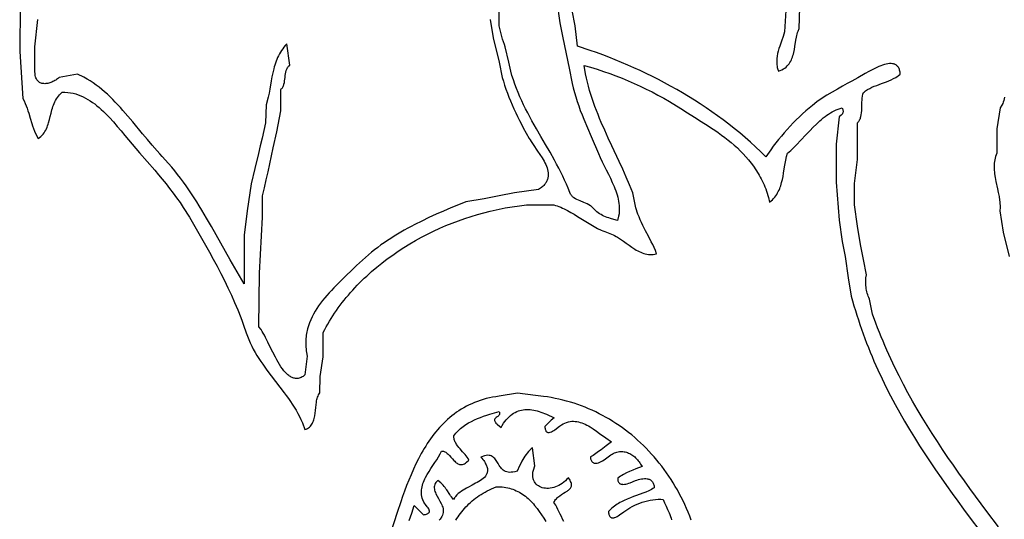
# Model space of a CAD drawing. Extents: x 0 to 6.91, y 0 to 7.03.
# Tile 3 of 11: x 0 to 3.24, y 2.75 to 4.4. Entities that reach past the tile are written whole.
import ezdxf

# ---------------------------------------------------------------- set-up
doc = ezdxf.new("R2010")
doc.units = 0

msp = doc.modelspace()

# ---------------------------------------------------------------- linework, layer by layer
for points in [[(0.001721, 4.449148), (0, 4.295), (0.01, 4.14), (0.014214, 4.132178), (0.017976, 4.12425), (0.021354, 4.116227), (0.024413, 4.108121), (0.027223, 4.099944), (0.02985, 4.091706), (0.034826, 4.0751), (0.03988, 4.058394), (0.042605, 4.050034), (0.045551, 4.041685), (0.048788, 4.033357), (0.05238, 4.025064), (0.060905, 4.008625), (0.065536, 4.011936), (0.069754, 4.015479), (0.073588, 4.019239), (0.077064, 4.023203), (0.08021, 4.027357), (0.083053, 4.031688), (0.085621, 4.036181), (0.08794, 4.040822), (0.090038, 4.045599), (0.091943, 4.050498), (0.093681, 4.055504), (0.095279, 4.060603), (0.098167, 4.071029), (0.100825, 4.081665), (0.10347, 4.092401), (0.106322, 4.103128), (0.107893, 4.108453), (0.109597, 4.113734), (0.111462, 4.118958), (0.113515, 4.124111), (0.115782, 4.129178), (0.118292, 4.134147), (0.121072, 4.139003), (0.124148, 4.143734), (0.127548, 4.148324), (0.1313, 4.15276), (0.139966, 4.161116), (0.149278, 4.161101), (0.158395, 4.160504), (0.167322, 4.159349), (0.176065, 4.157659), (0.18463, 4.155458), (0.193023, 4.152771), (0.20125, 4.14962), (0.209317, 4.14603), (0.21723, 4.142025), (0.224994, 4.137629), (0.232616, 4.132865), (0.240101, 4.127757), (0.247455, 4.122329), (0.254684, 4.116606), (0.261794, 4.11061), (0.268791, 4.104365), (0.275681, 4.097896), (0.282469, 4.091227), (0.289162, 4.08438), (0.295765, 4.077381), (0.308726, 4.063018), (0.321399, 4.04833), (0.333831, 4.033506), (0.346069, 4.018738), (0.370152, 3.990132), (0.394968, 3.961702), (0.420084, 3.93303), (0.44518, 3.904002), (0.45762, 3.889319), (0.469935, 3.874503), (0.482084, 3.859541), (0.494028, 3.844418), (0.505727, 3.829119), (0.51714, 3.813631), (0.528227, 3.797939), (0.538949, 3.782029), (0.559136, 3.749496), (0.585873, 3.70352), (0.612231, 3.657469), (0.625177, 3.634355), (0.63792, 3.61115), (0.650423, 3.58783), (0.662651, 3.56437), (0.674568, 3.540747), (0.686137, 3.516935), (0.697322, 3.492911), (0.708088, 3.46865), (0.718399, 3.444129), (0.728217, 3.419324), (0.732931, 3.406806), (0.737508, 3.394209), (0.746234, 3.368761), (0.750192, 3.357501), (0.754553, 3.346484), (0.75929, 3.335695), (0.764377, 3.325117), (0.769786, 3.314735), (0.775491, 3.304532), (0.781466, 3.294493), (0.787682, 3.284602), (0.794114, 3.274843), (0.800735, 3.2652), (0.807518, 3.255657), (0.814435, 3.246198), (0.828569, 3.22747), (0.842922, 3.208888), (0.85728, 3.190326), (0.871429, 3.171656), (0.878357, 3.16224), (0.885153, 3.15275), (0.89179, 3.14317), (0.89824, 3.133483), (0.904477, 3.123674), (0.910474, 3.113726), (0.916204, 3.103624), (0.921641, 3.093353), (0.926758, 3.082895), (0.931527, 3.072236), (0.939919, 3.050248), (0.944261, 3.051902), (0.948198, 3.053867), (0.951752, 3.056126), (0.954947, 3.058661), (0.957804, 3.061454), (0.960345, 3.064488), (0.962594, 3.067746), (0.964572, 3.07121), (0.966302, 3.074863), (0.967805, 3.078687), (0.969105, 3.082665), (0.970224, 3.086779), (0.971184, 3.091012), (0.972008, 3.095346), (0.973335, 3.104249), (0.974385, 3.113347), (0.975336, 3.122501), (0.976367, 3.131571), (0.977657, 3.140418), (0.978455, 3.144714), (0.979385, 3.148901), (0.980469, 3.152963), (0.98173, 3.156881), (0.98319, 3.160639), (0.984871, 3.164218), (0.988986, 3.170773), (0.99, 3.225), (1, 3.29), (1, 3.37), (1.004849, 3.379335), (1.009876, 3.388591), (1.015077, 3.397768), (1.020449, 3.406865), (1.025991, 3.41588), (1.031699, 3.424813), (1.03757, 3.433662), (1.043601, 3.442427), (1.04979, 3.451107), (1.056134, 3.4597), (1.06263, 3.468207), (1.069275, 3.476625), (1.076066, 3.484954), (1.083001, 3.493193), (1.090076, 3.501342), (1.09729, 3.509398), (1.104638, 3.517361), (1.112118, 3.525231), (1.119728, 3.533005), (1.127464, 3.540684), (1.135324, 3.548267), (1.143304, 3.555751), (1.151403, 3.563137), (1.159617, 3.570423), (1.176379, 3.584694), (1.193568, 3.598554), (1.211161, 3.611997), (1.229136, 3.625015), (1.24747, 3.6376), (1.26614, 3.649745), (1.285124, 3.661441), (1.304399, 3.672682), (1.323943, 3.68346), (1.343732, 3.693767), (1.363745, 3.703595), (1.383958, 3.712937), (1.40435, 3.721785), (1.424896, 3.730132), (1.445576, 3.737969), (1.466366, 3.74529), (1.487243, 3.752086), (1.508186, 3.75835), (1.550175, 3.769251), (1.6, 3.78), (1.67, 3.79), (1.76, 3.79), (1.765662, 3.788319), (1.771292, 3.786432), (1.776894, 3.78435), (1.78247, 3.782088), (1.788022, 3.779657), (1.793554, 3.777071), (1.804568, 3.771487), (1.815534, 3.765439), (1.826474, 3.759031), (1.837411, 3.752368), (1.848367, 3.745554), (1.870426, 3.731888), (1.881573, 3.725245), (1.892828, 3.718867), (1.904214, 3.712859), (1.915754, 3.707325), (1.921588, 3.704767), (1.927469, 3.702368), (1.939381, 3.698093), (1.944604, 3.696244), (1.949752, 3.694128), (1.954831, 3.691769), (1.959846, 3.689193), (1.964803, 3.686423), (1.969709, 3.683486), (1.97939, 3.677207), (1.988936, 3.670554), (1.998394, 3.663726), (2.007812, 3.65692), (2.017237, 3.650335), (2.026717, 3.644171), (2.031493, 3.641308), (2.0363, 3.638625), (2.041144, 3.636146), (2.046031, 3.633896), (2.050968, 3.6319), (2.05596, 3.630183), (2.061014, 3.628769), (2.066134, 3.627684), (2.071327, 3.626951), (2.0766, 3.626597), (2.081957, 3.626645), (2.087405, 3.627121), (2.098597, 3.629455), (2.094432, 3.639748), (2.090098, 3.649695), (2.085626, 3.659344), (2.08105, 3.668745), (2.071713, 3.686998), (2.062348, 3.704842), (2.053217, 3.722668), (2.04882, 3.731697), (2.04458, 3.740868), (2.040528, 3.75023), (2.036698, 3.759832), (2.029831, 3.779949), (2.02, 3.83), (2.014812, 3.842994), (2.009465, 3.855947), (1.998366, 3.881751), (1.986838, 3.907449), (1.975016, 3.93308), (1.951039, 3.98429), (1.939154, 4.009945), (1.92752, 4.035686), (1.916273, 4.061548), (1.910837, 4.074538), (1.905548, 4.087572), (1.900424, 4.100655), (1.895482, 4.113793), (1.890738, 4.126991), (1.88621, 4.140252), (1.881914, 4.153582), (1.877868, 4.166985), (1.874088, 4.180466), (1.870592, 4.19403), (1.867396, 4.207682), (1.864518, 4.221426), (1.859782, 4.249211), (1.881092, 4.24312), (1.902205, 4.236658), (1.923123, 4.229825), (1.943848, 4.222622), (1.964383, 4.215048), (1.984729, 4.207103), (2.004889, 4.198789), (2.024864, 4.190104), (2.044657, 4.181049), (2.06427, 4.171624), (2.083705, 4.16183), (2.102964, 4.151665), (2.122049, 4.141132), (2.140963, 4.130229), (2.178283, 4.107315), (2.200462, 4.093309), (2.222958, 4.079282), (2.245591, 4.065089), (2.268183, 4.050583), (2.279407, 4.043166), (2.290554, 4.035617), (2.301601, 4.027916), (2.312526, 4.020046), (2.323306, 4.011988), (2.33392, 4.003724), (2.344344, 3.995235), (2.354556, 3.986504), (2.364535, 3.977511), (2.374257, 3.96824), (2.3837, 3.958671), (2.392842, 3.948786), (2.401661, 3.938567), (2.410134, 3.927996), (2.418239, 3.917054), (2.425953, 3.905724), (2.433254, 3.893986), (2.436743, 3.887959), (2.44012, 3.881824), (2.443383, 3.875577), (2.446528, 3.869217), (2.449554, 3.862742), (2.452457, 3.856149), (2.455234, 3.849435), (2.457882, 3.8426), (2.4604, 3.83564), (2.462784, 3.828553), (2.46503, 3.821337), (2.467138, 3.813989), (2.470922, 3.79889), (2.475638, 3.803007), (2.479993, 3.807209), (2.484005, 3.811493), (2.487691, 3.815857), (2.491068, 3.820298), (2.494155, 3.824813), (2.496969, 3.829401), (2.499527, 3.834058), (2.501847, 3.838782), (2.503947, 3.84357), (2.505844, 3.84842), (2.507556, 3.853329), (2.509101, 3.858295), (2.510495, 3.863316), (2.512904, 3.873508), (2.514924, 3.883886), (2.516696, 3.89443), (2.520057, 3.915931), (2.521927, 3.926848), (2.524112, 3.937848), (2.526751, 3.948911), (2.529987, 3.960016), (2.535296, 3.964553), (2.540575, 3.969285), (2.551063, 3.979254), (2.56149, 3.989777), (2.571896, 4.000706), (2.592808, 4.023194), (2.603393, 4.034458), (2.614119, 4.045539), (2.625025, 4.056289), (2.636152, 4.066561), (2.64181, 4.071472), (2.647539, 4.076208), (2.653343, 4.080751), (2.659227, 4.085082), (2.665197, 4.089184), (2.671256, 4.093037), (2.677411, 4.096623), (2.683667, 4.099924), (2.690028, 4.102921), (2.696499, 4.105596), (2.709793, 4.109906), (2.711039, 4.10691), (2.711951, 4.10418), (2.712547, 4.101691), (2.712845, 4.099418), (2.712864, 4.097336), (2.712623, 4.095421), (2.71214, 4.093648), (2.711435, 4.091992), (2.710525, 4.090428), (2.709429, 4.088933), (2.706756, 4.086046), (2.7, 4.08), (2.69, 3.99), (2.69, 3.865), (2.7, 3.74), (2.71, 3.67), (2.72, 3.62), (2.73, 3.55), (2.74, 3.49), (2.744299, 3.47407), (2.748768, 3.458244), (2.753405, 3.442522), (2.758205, 3.4269), (2.763168, 3.411378), (2.768289, 3.395953), (2.773567, 3.380625), (2.778999, 3.365391), (2.784581, 3.35025), (2.790311, 3.3352), (2.796187, 3.320239), (2.802206, 3.305366), (2.808364, 3.290579), (2.81466, 3.275877), (2.821089, 3.261257), (2.827651, 3.246718), (2.841159, 3.217877), (2.855161, 3.189341), (2.869635, 3.161095), (2.884559, 3.133127), (2.899912, 3.105423), (2.915672, 3.07797), (2.931817, 3.050754), (2.948325, 3.023762), (2.965175, 2.996981), (2.982343, 2.970398), (2.999809, 2.943998), (3.017551, 2.917769), (3.035547, 2.891698), (3.053775, 2.86577), (3.072213, 2.839973), (3.09084, 2.814293), (3.109633, 2.788718), (3.12857, 2.763232), (3.166792, 2.71248)], [(1.77, 4.46), (1.78, 4.39), (1.79, 4.34), (1.81, 4.24), (1.82, 4.19), (1.8235, 4.175084), (1.827471, 4.160225), (1.831868, 4.145427), (1.836644, 4.130688), (1.841756, 4.11601), (1.847159, 4.101395), (1.852806, 4.086842), (1.858653, 4.072354), (1.870768, 4.043571), (1.883141, 4.015056), (1.907219, 3.958855), (1.912977, 3.945584), (1.919248, 3.932228), (1.925869, 3.91879), (1.932679, 3.905276), (1.939513, 3.891693), (1.94621, 3.878044), (1.952607, 3.864335), (1.958541, 3.850573), (1.961283, 3.843673), (1.963849, 3.836761), (1.966217, 3.829839), (1.968368, 3.822906), (1.970281, 3.815964), (1.971936, 3.809013), (1.973313, 3.802054), (1.974391, 3.795087), (1.975149, 3.788113), (1.975568, 3.781133), (1.975627, 3.774148), (1.975306, 3.767158), (1.974585, 3.760163), (1.973442, 3.753165), (1.969813, 3.739161), (1.9577, 3.742036), (1.94622, 3.745224), (1.94071, 3.746982), (1.935349, 3.748876), (1.930135, 3.750923), (1.925064, 3.753143), (1.920134, 3.755554), (1.915341, 3.758176), (1.910683, 3.761027), (1.906156, 3.764126), (1.901758, 3.767492), (1.897486, 3.771144), (1.889305, 3.77938), (1.887233, 3.781552), (1.885038, 3.78358), (1.882731, 3.785476), (1.88032, 3.787248), (1.875232, 3.79047), (1.869855, 3.793331), (1.864272, 3.795917), (1.858562, 3.798316), (1.847091, 3.802894), (1.841492, 3.805246), (1.836092, 3.807754), (1.830974, 3.810505), (1.826217, 3.813586), (1.824, 3.815276), (1.821904, 3.817081), (1.819939, 3.819012), (1.818116, 3.821078), (1.816444, 3.823292), (1.814934, 3.825663), (1.812439, 3.830921), (1.807061, 3.844642), (1.80136, 3.858228), (1.795364, 3.87169), (1.789098, 3.885039), (1.782589, 3.898288), (1.775863, 3.911447), (1.768946, 3.924529), (1.761866, 3.937545), (1.747318, 3.963425), (1.732432, 3.98918), (1.717416, 4.014903), (1.702484, 4.040686), (1.687846, 4.066623), (1.680703, 4.079678), (1.673713, 4.092805), (1.666901, 4.106018), (1.660295, 4.119326), (1.653921, 4.132743), (1.647805, 4.146279), (1.641974, 4.159946), (1.636453, 4.173755), (1.63127, 4.187719), (1.626451, 4.201848), (1.622022, 4.216155), (1.618009, 4.23065), (1.611339, 4.260255), (1.6, 4.31), (1.596915, 4.318572), (1.593995, 4.327201), (1.591242, 4.335884), (1.588655, 4.344618), (1.586237, 4.353399), (1.583988, 4.362226), (1.58, 4.38), (1.58, 4.45)], [(3.224864, 2.730224), (3.186935, 2.780344), (3.168109, 2.805498), (3.149403, 2.83073), (3.130838, 2.856053), (3.112435, 2.881478), (3.094215, 2.907018), (3.076197, 2.932685), (3.058404, 2.95849), (3.040856, 2.984447), (3.023573, 3.010566), (3.006577, 3.036861), (2.989888, 3.063342), (2.973527, 3.090023), (2.957515, 3.116915), (2.941872, 3.14403), (2.926619, 3.17138), (2.911778, 3.198978), (2.897369, 3.226836), (2.883412, 3.254965), (2.869928, 3.283378), (2.856939, 3.312086), (2.850636, 3.326555), (2.844465, 3.341102), (2.838428, 3.35573), (2.832527, 3.370438), (2.826765, 3.38523), (2.821145, 3.400106), (2.81034, 3.430118), (2.8, 3.48), (2.797869, 3.484673), (2.795935, 3.489427), (2.794198, 3.494255), (2.792661, 3.499147), (2.791322, 3.504096), (2.790184, 3.509094), (2.789247, 3.514133), (2.788511, 3.519205), (2.787979, 3.524302), (2.78765, 3.529416), (2.787526, 3.534538), (2.787607, 3.539661), (2.787894, 3.544777), (2.788388, 3.549877), (2.79, 3.56), (2.78, 3.61), (2.77, 3.66), (2.76, 3.72), (2.75, 3.79), (2.75, 3.86), (2.76, 3.94), (2.76, 4), (2.76, 4.06), (2.762133, 4.062197), (2.764047, 4.06453), (2.765755, 4.06699), (2.767267, 4.06957), (2.768598, 4.072263), (2.769757, 4.075062), (2.770758, 4.077958), (2.771613, 4.080944), (2.772933, 4.087158), (2.773812, 4.093644), (2.774349, 4.100342), (2.774639, 4.107193), (2.774869, 4.121114), (2.775002, 4.128065), (2.775277, 4.134929), (2.77579, 4.141648), (2.776638, 4.148162), (2.777918, 4.15441), (2.779726, 4.160334), (2.782975, 4.16288), (2.786317, 4.165283), (2.789747, 4.167552), (2.793258, 4.169698), (2.800503, 4.17366), (2.808006, 4.177248), (2.81572, 4.180541), (2.8236, 4.18362), (2.839671, 4.18945), (2.85585, 4.195375), (2.863865, 4.198572), (2.871768, 4.202032), (2.879515, 4.205833), (2.887057, 4.210056), (2.890738, 4.212351), (2.89435, 4.21478), (2.901347, 4.220085), (2.901036, 4.22373), (2.900577, 4.227147), (2.899974, 4.230341), (2.899231, 4.233317), (2.898351, 4.236079), (2.897339, 4.238632), (2.896197, 4.240982), (2.894931, 4.243133), (2.893544, 4.24509), (2.892039, 4.246858), (2.89042, 4.248441), (2.888691, 4.249846), (2.886857, 4.251076), (2.88492, 4.252137), (2.882884, 4.253033), (2.880754, 4.253769), (2.878533, 4.254351), (2.876225, 4.254782), (2.871362, 4.255216), (2.866197, 4.255108), (2.860759, 4.254499), (2.855078, 4.253426), (2.849186, 4.251931), (2.843111, 4.250051), (2.836886, 4.247825), (2.83054, 4.245294), (2.824103, 4.242495), (2.817606, 4.239469), (2.811079, 4.236254), (2.798057, 4.229415), (2.785279, 4.22229), (2.761427, 4.208436), (2.741467, 4.197199), (2.72683, 4.189478), (2.710896, 4.180895), (2.694087, 4.171566), (2.676827, 4.16161), (2.659539, 4.151142), (2.651017, 4.145753), (2.642647, 4.140279), (2.634481, 4.134737), (2.626573, 4.12914), (2.611742, 4.117839), (2.600913, 4.108911), (2.590182, 4.099668), (2.579565, 4.090133), (2.569076, 4.080325), (2.55873, 4.070263), (2.548543, 4.059969), (2.538528, 4.049461), (2.528702, 4.038761), (2.519078, 4.027889), (2.509673, 4.016864), (2.5005, 4.005707), (2.491575, 3.994437), (2.482913, 3.983076), (2.474529, 3.971643), (2.458653, 3.948641), (2.441832, 3.965015), (2.424767, 3.981037), (2.407467, 3.996711), (2.389938, 4.012038), (2.372189, 4.027022), (2.354227, 4.041667), (2.33606, 4.055975), (2.317696, 4.069948), (2.299142, 4.083591), (2.280406, 4.096906), (2.261495, 4.109896), (2.242418, 4.122564), (2.223182, 4.134913), (2.203794, 4.146946), (2.184264, 4.158667), (2.164597, 4.170077), (2.144802, 4.181181), (2.124886, 4.19198), (2.104857, 4.202479), (2.084724, 4.21268), (2.064493, 4.222586), (2.044172, 4.2322), (2.023769, 4.241525), (2.003292, 4.250565), (1.982748, 4.259321), (1.962145, 4.267798), (1.94149, 4.275997), (1.920792, 4.283923), (1.900058, 4.291578), (1.879296, 4.298965), (1.837718, 4.312948), (1.83, 4.38), (1.82, 4.43)], [(2.52414, 4.429781), (2.52, 4.36), (2.5177, 4.352257), (2.515151, 4.344449), (2.509639, 4.328654), (2.504129, 4.312643), (2.501583, 4.304566), (2.499286, 4.296445), (2.497323, 4.288284), (2.495776, 4.280087), (2.494728, 4.271856), (2.494417, 4.26773), (2.494263, 4.263596), (2.494275, 4.259457), (2.494463, 4.255311), (2.494839, 4.251159), (2.495413, 4.247002), (2.496194, 4.242841), (2.497194, 4.238675), (2.499891, 4.230332), (2.505823, 4.232515), (2.511276, 4.234985), (2.516272, 4.237728), (2.520835, 4.240729), (2.524988, 4.243975), (2.528755, 4.24745), (2.532159, 4.25114), (2.535224, 4.25503), (2.537974, 4.259107), (2.540431, 4.263355), (2.54262, 4.26776), (2.544564, 4.272308), (2.546286, 4.276984), (2.547811, 4.281773), (2.549161, 4.286662), (2.55036, 4.291635), (2.552399, 4.301777), (2.554117, 4.312084), (2.55734, 4.332726), (2.559221, 4.34283), (2.560312, 4.347778), (2.561534, 4.352635), (2.56291, 4.357389), (2.564465, 4.362025), (2.568204, 4.370883), (2.57, 4.44)], [(1.55, 4.4), (1.56, 4.34), (1.58, 4.26), (1.59, 4.21), (1.593676, 4.197227), (1.597735, 4.184343), (1.602147, 4.171377), (1.606884, 4.15836), (1.611917, 4.145322), (1.617217, 4.132294), (1.622755, 4.119305), (1.628502, 4.106385), (1.63443, 4.093566), (1.64051, 4.080877), (1.646712, 4.068349), (1.653009, 4.056012), (1.659371, 4.043895), (1.678559, 4.009174), (1.681513, 4.004193), (1.684693, 3.999127), (1.69159, 3.98877), (1.70654, 3.967336), (1.714027, 3.956363), (1.721144, 3.945289), (1.724475, 3.939731), (1.727607, 3.934167), (1.730506, 3.928603), (1.733135, 3.923048), (1.735459, 3.917506), (1.737443, 3.911984), (1.739052, 3.90649), (1.740249, 3.901029), (1.741001, 3.895609), (1.74127, 3.890235), (1.741022, 3.884914), (1.740222, 3.879652), (1.739603, 3.877046), (1.738834, 3.874457), (1.737908, 3.871887), (1.736822, 3.869335), (1.735571, 3.866803), (1.734152, 3.864292), (1.732558, 3.861802), (1.730787, 3.859334), (1.728833, 3.85689), (1.726693, 3.854469), (1.724361, 3.852074), (1.721834, 3.849703), (1.719107, 3.847359), (1.70968, 3.840494), (1.63, 3.83), (1.58, 3.82), (1.53, 3.81), (1.47, 3.8), (1.445358, 3.790078), (1.420846, 3.780004), (1.396496, 3.76972), (1.372341, 3.759167), (1.348416, 3.748285), (1.324752, 3.737017), (1.301383, 3.725305), (1.28982, 3.719263), (1.278343, 3.713088), (1.266956, 3.706773), (1.255663, 3.70031), (1.24447, 3.693691), (1.233378, 3.686911), (1.222394, 3.67996), (1.211521, 3.672832), (1.200763, 3.665519), (1.190124, 3.658015), (1.179609, 3.650312), (1.169221, 3.642402), (1.158965, 3.634278), (1.148844, 3.625933), (1.138864, 3.61736), (1.129028, 3.608551), (1.109804, 3.590196), (1.093046, 3.573719), (1.076198, 3.557415), (1.059469, 3.541184), (1.043067, 3.524926), (1.035053, 3.516756), (1.027199, 3.508542), (1.01953, 3.500271), (1.012073, 3.491932), (1.004853, 3.483511), (0.997896, 3.474997), (0.991229, 3.466376), (0.984877, 3.457637), (0.978866, 3.448767), (0.973222, 3.439753), (0.967971, 3.430583), (0.96314, 3.421245), (0.958753, 3.411726), (0.954838, 3.402013), (0.951419, 3.392095), (0.948523, 3.381958), (0.94728, 3.376804), (0.946176, 3.371591), (0.945217, 3.366317), (0.944404, 3.360981), (0.943742, 3.355581), (0.943233, 3.350115), (0.942881, 3.344582), (0.942689, 3.338981), (0.94266, 3.33331), (0.942797, 3.327567), (0.943104, 3.32175), (0.943584, 3.315859), (0.94424, 3.309892), (0.945075, 3.303847), (0.947297, 3.291516), (0.94, 3.23), (0.936727, 3.227468), (0.93349, 3.225268), (0.930289, 3.223391), (0.927124, 3.221829), (0.923993, 3.220574), (0.920898, 3.219617), (0.917837, 3.218949), (0.914811, 3.218564), (0.911818, 3.218451), (0.908858, 3.218603), (0.905932, 3.219012), (0.903038, 3.219669), (0.900177, 3.220566), (0.897347, 3.221694), (0.894549, 3.223045), (0.891782, 3.224611), (0.889046, 3.226383), (0.88634, 3.228353), (0.883664, 3.230513), (0.881018, 3.232854), (0.875814, 3.238047), (0.870724, 3.243865), (0.865745, 3.250242), (0.860875, 3.257109), (0.85611, 3.264401), (0.851447, 3.272051), (0.846885, 3.279992), (0.842418, 3.288157), (0.833764, 3.304892), (0.82546, 3.321722), (0.817483, 3.338113), (0.809809, 3.353529), (0.806079, 3.360704), (0.802416, 3.367436), (0.798817, 3.373657), (0.795279, 3.3793), (0.788374, 3.388587), (0.79, 3.565), (0.8, 3.75), (0.8, 3.82), (0.806311, 3.846186), (0.812353, 3.872509), (0.818201, 3.898923), (0.82393, 3.925379), (0.835333, 3.978226), (0.847164, 4.030666), (0.86, 4.1), (0.86, 4.17), (0.861992, 4.171837), (0.86377, 4.173802), (0.865347, 4.175887), (0.866739, 4.178083), (0.86796, 4.180382), (0.869025, 4.182775), (0.869949, 4.185253), (0.870746, 4.187808), (0.872018, 4.193116), (0.872958, 4.198631), (0.874312, 4.210006), (0.87496, 4.215731), (0.875745, 4.22139), (0.876783, 4.226915), (0.878193, 4.232238), (0.879073, 4.234802), (0.88009, 4.237291), (0.881259, 4.239695), (0.882593, 4.242006), (0.884108, 4.244215), (0.885818, 4.246314), (0.889883, 4.250149), (0.88, 4.32), (0.875194, 4.314879), (0.870714, 4.309615), (0.866544, 4.304213), (0.862669, 4.298682), (0.859074, 4.293028), (0.855744, 4.287257), (0.852664, 4.281377), (0.849819, 4.275396), (0.847193, 4.269319), (0.844771, 4.263154), (0.842539, 4.256907), (0.840481, 4.250586), (0.838582, 4.244198), (0.836826, 4.237749), (0.833686, 4.224698), (0.830941, 4.211488), (0.828467, 4.198176), (0.823856, 4.171465), (0.821475, 4.158178), (0.818882, 4.14501), (0.812579, 4.119255), (0.81, 4.06), (0.804484, 4.034697), (0.798696, 4.009514), (0.792715, 3.984423), (0.786624, 3.959397), (0.774431, 3.909427), (0.762763, 3.859383), (0.75, 3.77), (0.74, 3.69), (0.74, 3.61), (0.74, 3.53), (0.724121, 3.555963), (0.708525, 3.582413), (0.693123, 3.609252), (0.677823, 3.636383), (0.647176, 3.691139), (0.631648, 3.718571), (0.615865, 3.745908), (0.599738, 3.773056), (0.591516, 3.786529), (0.583175, 3.799918), (0.574703, 3.813211), (0.566088, 3.826396), (0.55732, 3.839462), (0.548387, 3.852395), (0.539278, 3.865185), (0.529982, 3.877818), (0.520488, 3.890283), (0.510784, 3.902568), (0.500859, 3.914661), (0.490702, 3.92655), (0.469648, 3.949665), (0.461277, 3.958595), (0.452996, 3.967689), (0.436664, 3.986288), (0.420558, 4.005309), (0.404589, 4.024597), (0.372694, 4.063357), (0.356584, 4.08252), (0.340246, 4.101333), (0.331962, 4.11056), (0.323587, 4.119642), (0.315108, 4.128559), (0.306515, 4.137292), (0.297796, 4.145822), (0.28894, 4.154129), (0.279935, 4.162194), (0.27077, 4.169999), (0.261434, 4.177523), (0.251914, 4.184747), (0.2422, 4.191652), (0.23228, 4.198219), (0.222143, 4.204428), (0.211777, 4.210261), (0.190314, 4.220718), (0.13, 4.21), (0.127323, 4.207657), (0.124517, 4.205409), (0.121594, 4.203266), (0.118569, 4.201237), (0.115456, 4.199333), (0.11227, 4.197562), (0.109024, 4.195935), (0.105733, 4.194461), (0.102412, 4.193149), (0.099073, 4.19201), (0.095731, 4.191052), (0.092401, 4.190287), (0.089097, 4.189722), (0.085832, 4.189368), (0.082622, 4.189234), (0.07948, 4.18933), (0.076419, 4.189666), (0.073456, 4.190251), (0.070603, 4.191095), (0.067875, 4.192208), (0.065286, 4.193598), (0.062851, 4.195277), (0.060582, 4.197252), (0.058495, 4.199535), (0.056604, 4.202134), (0.054923, 4.205059), (0.053466, 4.20832), (0.052248, 4.211927), (0.051281, 4.215888), (0.050581, 4.220215), (0.050039, 4.23), (0.05, 4.31), (0.06, 4.4)], [(3.244789, 4.144517), (3.24367, 4.139123), (3.2423, 4.133837), (3.240653, 4.128672), (3.238701, 4.12364), (3.236418, 4.118753), (3.230748, 4.10946), (3.22, 4.04), (3.22, 3.96), (3.217498, 3.954826), (3.215407, 3.949545), (3.213703, 3.944163), (3.212363, 3.938686), (3.211365, 3.93312), (3.210685, 3.92747), (3.210301, 3.921741), (3.210189, 3.915941), (3.210327, 3.910074), (3.21069, 3.904147), (3.211258, 3.898165), (3.212005, 3.892133), (3.213949, 3.879946), (3.216339, 3.867632), (3.221718, 3.842806), (3.22434, 3.830386), (3.22667, 3.818023), (3.228525, 3.805763), (3.229218, 3.799687), (3.229722, 3.793653), (3.230015, 3.787668), (3.230075, 3.781738), (3.229401, 3.770065), (3.24, 3.7), (3.26, 3.62)], [(2.212448, 2.752096), (2.207544, 2.765078), (2.202405, 2.777906), (2.197034, 2.790579), (2.191433, 2.803093), (2.185606, 2.815445), (2.179556, 2.827632), (2.173286, 2.839652), (2.166799, 2.851501), (2.160098, 2.863178), (2.153185, 2.874678), (2.146065, 2.885999), (2.13874, 2.897139), (2.131213, 2.908094), (2.123487, 2.918861), (2.115565, 2.929439), (2.107451, 2.939823), (2.099147, 2.950011), (2.090655, 2.96), (2.081981, 2.969787), (2.073125, 2.97937), (2.064092, 2.988745), (2.054884, 2.99791), (2.045505, 3.006862), (2.035957, 3.015597), (2.026243, 3.024114), (2.016367, 3.032409), (2.006331, 3.04048), (1.996139, 3.048323), (1.985794, 3.055936), (1.975298, 3.063315), (1.964655, 3.070459), (1.953867, 3.077364), (1.942938, 3.084027), (1.931871, 3.090445), (1.920669, 3.096616), (1.909334, 3.102537), (1.897871, 3.108204), (1.886281, 3.113616), (1.874568, 3.118769), (1.862734, 3.12366), (1.850784, 3.128286), (1.83872, 3.132645), (1.826545, 3.136734), (1.814262, 3.140549), (1.801874, 3.144089), (1.789384, 3.147349), (1.776795, 3.150328), (1.76411, 3.153023), (1.751332, 3.15543), (1.738465, 3.157547), (1.725511, 3.15937), (1.699355, 3.162127), (1.64, 3.17), (1.58, 3.16), (1.568948, 3.158491), (1.558151, 3.156663), (1.547604, 3.154524), (1.537302, 3.152079), (1.527244, 3.149337), (1.517423, 3.146303), (1.507837, 3.142986), (1.498481, 3.139391), (1.489352, 3.135527), (1.480446, 3.131399), (1.471758, 3.127014), (1.463285, 3.12238), (1.455023, 3.117504), (1.446968, 3.112392), (1.439115, 3.107051), (1.431462, 3.101489), (1.424005, 3.095712), (1.416738, 3.089727), (1.409659, 3.083541), (1.402763, 3.077162), (1.396046, 3.070595), (1.389505, 3.063848), (1.383136, 3.056927), (1.376934, 3.049841), (1.370896, 3.042595), (1.365018, 3.035196), (1.359296, 3.027653), (1.353726, 3.01997), (1.348304, 3.012156), (1.343026, 3.004217), (1.337888, 2.996161), (1.332887, 2.987993), (1.328018, 2.979722), (1.323277, 2.971353), (1.314166, 2.954353), (1.305521, 2.937048), (1.297311, 2.919493), (1.289505, 2.901745), (1.282072, 2.883858), (1.274979, 2.865887), (1.268197, 2.847889), (1.261692, 2.829919), (1.255435, 2.812031), (1.243534, 2.776727), (1.221315, 2.709555)], [(1.283133, 2.751024), (1.292044, 2.77539), (1.30025, 2.800228), (1.307327, 2.79274), (1.330001, 2.76999), (1.333781, 2.770473), (1.337106, 2.771071), (1.339999, 2.771781), (1.342479, 2.772597), (1.344566, 2.773514), (1.346283, 2.774529), (1.347648, 2.775635), (1.348682, 2.776828), (1.349407, 2.778104), (1.349843, 2.779458), (1.350009, 2.780885), (1.349928, 2.782379), (1.349618, 2.783937), (1.349102, 2.785554), (1.34753, 2.788944), (1.345375, 2.792511), (1.342804, 2.796217), (1.337065, 2.803894), (1.334226, 2.807788), (1.331628, 2.811668), (1.327809, 2.819235), (1.326128, 2.824696), (1.324896, 2.830121), (1.324093, 2.83551), (1.323696, 2.840864), (1.323685, 2.846184), (1.324038, 2.85147), (1.324733, 2.856723), (1.325748, 2.861944), (1.327063, 2.867133), (1.328654, 2.872291), (1.330501, 2.877418), (1.332583, 2.882515), (1.334877, 2.887584), (1.337361, 2.892624), (1.342817, 2.90262), (1.348777, 2.912511), (1.355068, 2.9223), (1.367954, 2.941595), (1.374203, 2.951111), (1.380092, 2.960547), (1.385448, 2.969908), (1.390098, 2.979198), (1.393004, 2.979319), (1.395822, 2.978984), (1.398562, 2.978232), (1.40123, 2.977101), (1.403836, 2.975631), (1.406387, 2.973861), (1.408892, 2.971829), (1.411358, 2.969575), (1.416208, 2.964556), (1.421001, 2.959114), (1.425803, 2.953563), (1.430678, 2.948212), (1.433164, 2.94571), (1.435693, 2.943375), (1.438272, 2.941246), (1.440911, 2.939362), (1.443616, 2.937763), (1.446397, 2.936486), (1.449261, 2.935572), (1.452217, 2.935058), (1.455272, 2.934985), (1.458435, 2.93539), (1.461714, 2.936314), (1.465116, 2.937794), (1.468651, 2.93987), (1.472326, 2.942581), (1.480129, 2.950063), (1.477523, 2.954802), (1.474439, 2.959414), (1.470965, 2.963935), (1.467188, 2.968397), (1.459079, 2.977285), (1.450809, 2.986353), (1.446833, 2.99104), (1.44308, 2.995874), (1.439636, 3.000891), (1.43659, 3.006123), (1.435243, 3.008832), (1.434028, 3.011607), (1.432957, 3.014453), (1.432039, 3.017375), (1.431287, 3.020376), (1.43071, 3.023462), (1.430129, 3.029903), (1.433604, 3.034305), (1.437207, 3.038525), (1.440934, 3.04257), (1.44478, 3.046444), (1.448739, 3.050155), (1.452807, 3.053709), (1.456978, 3.05711), (1.461247, 3.060365), (1.46561, 3.063479), (1.470062, 3.06646), (1.479209, 3.072042), (1.488649, 3.077158), (1.498342, 3.081856), (1.508248, 3.086183), (1.518326, 3.090185), (1.528536, 3.093911), (1.538838, 3.097409), (1.549191, 3.100724), (1.580159, 3.110054), (1.580858, 3.107606), (1.581216, 3.105382), (1.581266, 3.103365), (1.581035, 3.101539), (1.580557, 3.099884), (1.579861, 3.098385), (1.578978, 3.097023), (1.577938, 3.095781), (1.575513, 3.093589), (1.57283, 3.091669), (1.570135, 3.089882), (1.567672, 3.088089), (1.566605, 3.087146), (1.565689, 3.08615), (1.564953, 3.085083), (1.564429, 3.083927), (1.564147, 3.082665), (1.564138, 3.08128), (1.564433, 3.079754), (1.565062, 3.07807), (1.566056, 3.07621), (1.567446, 3.074158), (1.569261, 3.071895), (1.571534, 3.069405), (1.574295, 3.066669), (1.585808, 3.056817), (1.590019, 3.064119), (1.594341, 3.070876), (1.598773, 3.077101), (1.603311, 3.082808), (1.607951, 3.088012), (1.612691, 3.092726), (1.617528, 3.096965), (1.622457, 3.100743), (1.627476, 3.104073), (1.632583, 3.10697), (1.637772, 3.109447), (1.643043, 3.111519), (1.648391, 3.1132), (1.653812, 3.114504), (1.659305, 3.115444), (1.664866, 3.116035), (1.670491, 3.116292), (1.676177, 3.116227), (1.681922, 3.115855), (1.687722, 3.115189), (1.693574, 3.114245), (1.699475, 3.113036), (1.705421, 3.111576), (1.71141, 3.10988), (1.717437, 3.10796), (1.723501, 3.105831), (1.729598, 3.103508), (1.735725, 3.101004), (1.760464, 3.08946), (1.750751, 3.080795), (1.743895, 3.074102), (1.730047, 3.060004), (1.730398, 3.056784), (1.73088, 3.053896), (1.731486, 3.051327), (1.732212, 3.049065), (1.733053, 3.047099), (1.734002, 3.045416), (1.735055, 3.044004), (1.736206, 3.04285), (1.737449, 3.041944), (1.738779, 3.041272), (1.74019, 3.040823), (1.741677, 3.040584), (1.743235, 3.040543), (1.744859, 3.040689), (1.748278, 3.04149), (1.751893, 3.042891), (1.755659, 3.044794), (1.759532, 3.047103), (1.763469, 3.04972), (1.77898, 3.061337), (1.784795, 3.065447), (1.790585, 3.06891), (1.79635, 3.071754), (1.802089, 3.074005), (1.807803, 3.075692), (1.813489, 3.076844), (1.819149, 3.077487), (1.824781, 3.077649), (1.830384, 3.07736), (1.835958, 3.076645), (1.841503, 3.075534), (1.847018, 3.074053), (1.852502, 3.072232), (1.857954, 3.070097), (1.863375, 3.067677), (1.868763, 3.065), (1.874118, 3.062093), (1.87944, 3.058984), (1.889979, 3.052272), (1.900377, 3.045088), (1.910629, 3.037654), (1.930675, 3.022928), (1.95008, 3.009877), (1.941133, 3.003703), (1.932516, 2.997248), (1.915733, 2.984023), (1.907298, 2.977518), (1.898653, 2.971261), (1.89421, 2.968266), (1.889664, 2.965383), (1.880197, 2.960018), (1.88059, 2.956848), (1.881147, 2.953978), (1.881861, 2.9514), (1.882725, 2.949104), (1.883732, 2.947081), (1.884875, 2.945321), (1.886148, 2.943815), (1.887542, 2.942553), (1.889051, 2.941525), (1.890668, 2.940723), (1.892385, 2.940137), (1.894197, 2.939757), (1.896095, 2.939574), (1.898073, 2.939578), (1.900124, 2.93976), (1.90224, 2.94011), (1.906641, 2.941278), (1.911221, 2.943006), (1.915922, 2.945219), (1.920689, 2.947839), (1.925465, 2.950791), (1.930194, 2.954001), (1.939286, 2.960886), (1.943417, 2.964045), (1.947542, 2.966861), (1.951658, 2.969342), (1.955761, 2.971496), (1.959846, 2.973328), (1.963911, 2.974848), (1.967952, 2.976062), (1.971964, 2.976978), (1.975946, 2.977604), (1.979892, 2.977947), (1.983799, 2.978014), (1.987664, 2.977812), (1.991482, 2.977351), (1.995251, 2.976636), (1.998966, 2.975675), (2.002624, 2.974476), (2.006221, 2.973047), (2.009754, 2.971394), (2.013219, 2.969525), (2.016612, 2.967449), (2.019929, 2.965171), (2.023167, 2.9627), (2.026323, 2.960043), (2.029393, 2.957208), (2.032372, 2.954201), (2.035257, 2.951032), (2.038046, 2.947706), (2.040733, 2.944232), (2.043316, 2.940616), (2.04579, 2.936868), (2.050399, 2.928999), (2.030199, 2.920977), (2.019867, 2.916719), (2.009525, 2.912198), (1.99928, 2.90734), (1.989239, 2.90207), (1.984329, 2.899257), (1.979511, 2.896314), (1.970202, 2.889999), (1.970297, 2.886931), (1.970613, 2.88416), (1.97114, 2.881675), (1.971866, 2.879463), (1.972781, 2.877513), (1.973874, 2.875814), (1.975134, 2.874355), (1.97655, 2.873123), (1.978111, 2.872108), (1.979807, 2.871297), (1.981626, 2.87068), (1.983559, 2.870244), (1.985593, 2.869979), (1.987718, 2.869873), (1.992198, 2.870091), (1.996912, 2.870807), (2.001773, 2.871929), (2.006694, 2.873364), (2.011589, 2.875022), (2.029162, 2.882036), (2.033621, 2.883759), (2.038322, 2.885337), (2.043196, 2.886709), (2.048173, 2.887814), (2.053186, 2.888593), (2.058165, 2.888985), (2.063042, 2.888929), (2.067748, 2.888366), (2.070016, 2.887875), (2.072215, 2.887235), (2.074337, 2.886437), (2.076373, 2.885475), (2.078314, 2.884341), (2.080153, 2.883027), (2.081881, 2.881525), (2.083488, 2.879829), (2.084967, 2.87793), (2.086308, 2.875822), (2.087504, 2.873496), (2.088545, 2.870945), (2.089423, 2.868161), (2.09013, 2.865137), (2.090993, 2.858339), (2.086537, 2.855772), (2.081977, 2.853327), (2.07258, 2.84876), (2.062872, 2.844547), (2.052923, 2.840595), (2.032577, 2.833105), (2.022319, 2.829384), (2.012098, 2.825555), (2.001982, 2.821526), (1.992042, 2.817206), (1.982346, 2.812502), (1.977612, 2.809977), (1.972965, 2.807322), (1.968414, 2.804524), (1.963968, 2.801573), (1.959634, 2.798457), (1.955423, 2.795165), (1.951343, 2.791684), (1.947401, 2.788004), (1.939972, 2.779998), (1.940335, 2.776442), (1.940856, 2.77327), (1.941527, 2.770465), (1.942339, 2.768013), (1.943284, 2.765898), (1.944355, 2.764104), (1.945544, 2.762616), (1.946842, 2.761418), (1.948241, 2.760496), (1.949735, 2.759834), (1.951314, 2.759416), (1.952971, 2.759226), (1.954698, 2.759251), (1.956486, 2.759473), (1.958329, 2.759878), (1.960217, 2.760449), (1.9641, 2.762033), (1.968072, 2.7641), (1.972068, 2.766527), (1.976025, 2.76919), (1.990192, 2.779739), (1.996624, 2.784258), (2.003497, 2.788672), (2.010765, 2.792948), (2.018382, 2.79705), (2.026302, 2.800943), (2.034479, 2.804594), (2.042867, 2.807967), (2.051421, 2.811027), (2.060094, 2.813741), (2.068839, 2.816073), (2.077613, 2.817988), (2.086367, 2.819452), (2.095058, 2.820431), (2.103637, 2.820889), (2.112061, 2.820792), (2.120282, 2.820105), (2.122447, 2.814556), (2.124773, 2.809014), (2.129736, 2.797936), (2.134833, 2.78684), (2.139726, 2.775695), (2.14199, 2.770094), (2.144075, 2.764469), (2.14594, 2.758816), (2.147542, 2.753131)], [(1.793312, 2.747656), (1.788864, 2.755472), (1.784606, 2.763597), (1.780537, 2.771802), (1.772968, 2.787544), (1.769467, 2.794623), (1.766154, 2.800871), (1.76303, 2.80606), (1.760094, 2.809962), (1.761721, 2.813496), (1.763626, 2.816789), (1.76578, 2.819858), (1.768154, 2.822722), (1.770719, 2.825397), (1.773448, 2.827902), (1.776311, 2.830254), (1.77928, 2.832472), (1.78542, 2.836577), (1.791639, 2.840358), (1.797708, 2.843959), (1.803396, 2.847524), (1.806027, 2.849336), (1.808476, 2.851193), (1.810715, 2.853113), (1.812717, 2.855112), (1.814451, 2.85721), (1.81589, 2.859423), (1.817004, 2.86177), (1.817765, 2.864269), (1.818145, 2.866937), (1.818114, 2.869792), (1.817645, 2.872853), (1.816707, 2.876137), (1.815274, 2.879662), (1.813315, 2.883445), (1.807709, 2.891861), (1.802986, 2.886435), (1.798033, 2.881474), (1.792882, 2.876975), (1.787562, 2.872933), (1.782105, 2.869346), (1.776542, 2.86621), (1.770906, 2.863521), (1.765225, 2.861276), (1.759533, 2.859471), (1.75386, 2.858103), (1.748237, 2.857167), (1.742696, 2.856661), (1.737267, 2.856581), (1.731982, 2.856923), (1.726871, 2.857683), (1.721967, 2.858859), (1.717301, 2.860446), (1.712903, 2.862441), (1.708804, 2.864841), (1.705037, 2.867641), (1.701631, 2.870839), (1.698619, 2.87443), (1.696031, 2.878411), (1.693898, 2.882779), (1.693013, 2.885106), (1.692253, 2.887529), (1.691622, 2.890047), (1.691125, 2.892659), (1.690765, 2.895365), (1.690547, 2.898165), (1.690473, 2.901058), (1.690549, 2.904043), (1.691162, 2.910289), (1.692418, 2.916901), (1.696982, 2.931205), (1.69, 2.99), (1.685276, 2.986351), (1.680754, 2.98226), (1.676434, 2.97779), (1.672316, 2.973004), (1.668401, 2.967963), (1.664689, 2.962729), (1.661181, 2.957366), (1.657878, 2.951935), (1.654778, 2.946499), (1.651885, 2.94112), (1.646714, 2.930783), (1.638853, 2.913536), (1.631742, 2.911494), (1.625236, 2.910155), (1.619296, 2.909469), (1.613884, 2.90939), (1.608961, 2.90987), (1.604488, 2.910861), (1.600427, 2.912315), (1.596739, 2.914185), (1.593386, 2.916423), (1.590329, 2.918982), (1.587529, 2.921814), (1.584949, 2.924871), (1.582549, 2.928105), (1.58029, 2.931469), (1.576044, 2.938397), (1.571902, 2.945273), (1.569774, 2.948572), (1.567556, 2.951715), (1.56521, 2.954654), (1.562697, 2.957342), (1.559978, 2.959731), (1.557015, 2.961773), (1.55377, 2.963421), (1.550203, 2.964627), (1.546277, 2.965344), (1.541952, 2.965523), (1.53719, 2.965117), (1.531953, 2.964079), (1.519897, 2.959914), (1.52317, 2.955897), (1.526147, 2.952014), (1.528835, 2.948261), (1.531241, 2.944634), (1.533373, 2.941129), (1.535237, 2.937743), (1.536841, 2.934473), (1.538192, 2.931314), (1.539296, 2.928263), (1.540162, 2.925316), (1.540796, 2.92247), (1.541205, 2.919721), (1.541396, 2.917065), (1.541377, 2.914499), (1.541155, 2.912019), (1.540737, 2.909621), (1.540129, 2.907302), (1.53934, 2.905058), (1.538376, 2.902885), (1.537244, 2.90078), (1.535952, 2.898739), (1.534507, 2.896759), (1.531184, 2.892964), (1.527333, 2.889368), (1.523011, 2.88594), (1.518276, 2.882652), (1.513183, 2.879473), (1.507791, 2.876376), (1.502156, 2.87333), (1.490386, 2.867277), (1.478329, 2.86108), (1.472336, 2.857855), (1.466442, 2.854506), (1.460705, 2.851004), (1.455182, 2.84732), (1.449929, 2.843424), (1.445004, 2.839288), (1.440463, 2.834882), (1.436364, 2.830178), (1.434499, 2.827704), (1.432764, 2.825145), (1.42972, 2.819754), (1.42603, 2.824125), (1.422727, 2.828365), (1.41974, 2.832488), (1.417, 2.836511), (1.407106, 2.85191), (1.404547, 2.855666), (1.401815, 2.859415), (1.398838, 2.863174), (1.395547, 2.866957), (1.391871, 2.870782), (1.38774, 2.874662), (1.377834, 2.882656), (1.374128, 2.879291), (1.371161, 2.875872), (1.368885, 2.872401), (1.367252, 2.86888), (1.366213, 2.865309), (1.365719, 2.861691), (1.365722, 2.858026), (1.366173, 2.854316), (1.367025, 2.850562), (1.368227, 2.846767), (1.369733, 2.84293), (1.371492, 2.839055), (1.375579, 2.831191), (1.3801, 2.823188), (1.384667, 2.815056), (1.388892, 2.806806), (1.390754, 2.802641), (1.392385, 2.798451), (1.393736, 2.794237), (1.394758, 2.790001), (1.395404, 2.785744), (1.395624, 2.781468), (1.39537, 2.777174), (1.394594, 2.772863), (1.393246, 2.768538), (1.391279, 2.764199), (1.385291, 2.755485), (1.382547, 2.75214)], [(1.436561, 2.751416), (1.440324, 2.757252), (1.444212, 2.763004), (1.448229, 2.76867), (1.45238, 2.774245), (1.456669, 2.779726), (1.461099, 2.78511), (1.465676, 2.790393), (1.470402, 2.795572), (1.475284, 2.800643), (1.480324, 2.805603), (1.485527, 2.810447), (1.490898, 2.815173), (1.496439, 2.819778), (1.502157, 2.824256), (1.508054, 2.828606), (1.514136, 2.832823), (1.520406, 2.836905), (1.526869, 2.840846), (1.533528, 2.844645), (1.540388, 2.848297), (1.547454, 2.8518), (1.554729, 2.855148), (1.569925, 2.861371), (1.576568, 2.861592), (1.583076, 2.861525), (1.589453, 2.861177), (1.595699, 2.860555), (1.601818, 2.859665), (1.607811, 2.858514), (1.61368, 2.857109), (1.619428, 2.855455), (1.625056, 2.85356), (1.630567, 2.85143), (1.635963, 2.849073), (1.641246, 2.846493), (1.646417, 2.843699), (1.65148, 2.840696), (1.656436, 2.837492), (1.661287, 2.834093), (1.666035, 2.830505), (1.670683, 2.826735), (1.675233, 2.82279), (1.679686, 2.818676), (1.684045, 2.814401), (1.688312, 2.809969), (1.692489, 2.805389), (1.696578, 2.800667), (1.704501, 2.790822), (1.712097, 2.780488), (1.719384, 2.769717), (1.726377, 2.758562), (1.733095, 2.747076)]]:
    msp.add_lwpolyline(points)

doc.saveas('drawing.dxf')
